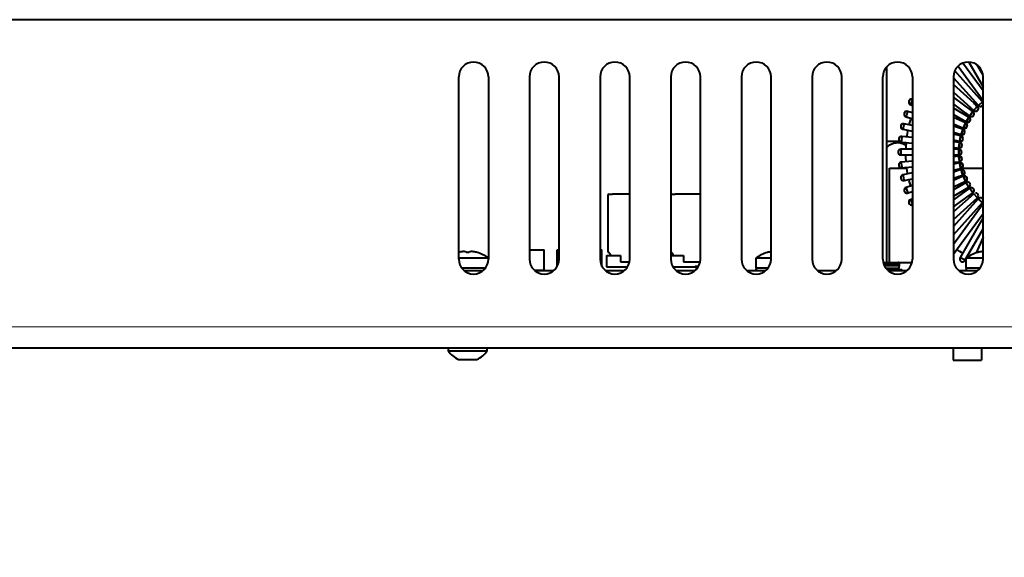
# Model space of a CAD drawing. Header units: millimetres. Extents: x 0 to 594, y -2 to 419.
# Tile 13 of 34: x 177 to 247, y 329 to 367. Entities that reach past the tile are written whole.
import ezdxf
from ezdxf.enums import TextEntityAlignment as Align

# ---------------------------------------------------------------- set-up
doc = ezdxf.new("R2010")
doc.units = ezdxf.units.MM
for name, color, linetype in [('CB000601.00.00', 7, 'Continuous'), ('Default', 7, 'Continuous'), ('DSS00001.01_REV.', 7, 'Continuous'), ('FS000018', 7, 'Continuous'), ('LITEMOD_INGOMBRO', 7, 'Continuous'), ('ME001043.02_REV.', 7, 'Continuous'), ('VI000057', 7, 'Continuous'), ('VI000356', 7, 'Continuous')]:
    doc.layers.add(name, color=color, linetype=linetype)
doc.styles.add('SEACAD_Solid_Edge_ISO', font='seiso.ttf')
doc.styles.add('SEACAD_Solid_Edge_ISOI', font='seisoi.ttf')
doc.dimstyles.new('ISO', dxfattribs={"dimtxt": 3.5, "dimasz": 3.5, "dimexe": 1.75, "dimexo": 0, "dimgap": 0.875, "dimtad": 1, "dimlfac": 2, "dimtxsty": 'SEACAD_Solid_Edge_ISO', "dimblk1": '_SE_FILLED', "dimblk2": '_SE_FILLED', "dimsah": 1, "dimcen": 1.75, "dimadec": 1, "dimazin": 0, "dimtfac": 0.5, "dimtdec": 3, "dimtmove": 0, "dimatfit": 3, "dimfxl": 1, "dimarcsym": 0})

# ---------------------------------------------------------------- blocks, each defined once
blk = doc.blocks.new('SE3')
at = {"layer": 'CB000601.00.00', "color": 7, "linetype": 'Continuous', "lineweight": 40}
for p, q in [((243.066, 343.703), (243.066, 342.851)), ((245.066, 343.703), (245.066, 342.851)), ((243.066, 342.851), (245.066, 342.851))]:
    blk.add_line(p, q, dxfattribs=at)
at = {"layer": 'DSS00001.01_REV.', "color": 7, "linetype": 'Continuous', "lineweight": 40}
blk.add_line((239.384, 349.253), (238.402, 349.253), dxfattribs=at)
blk.add_arc((239.384, 349.103), 0.15, 41.80929, 90, dxfattribs=at)
at = {"layer": 'FS000018', "color": 7, "linetype": 'Continuous', "lineweight": 40}
for p, q in [((238.382, 358.362), (239.261, 358.362)), ((239.262, 358.362), (239.263, 358.362)), ((239.264, 358.362), (239.401, 358.362))]:
    blk.add_line(p, q, dxfattribs=at)
at = {"layer": 'LITEMOD_INGOMBRO', "color": 7, "linetype": 'Continuous', "lineweight": 40}
for p, q in [((238.38, 349.778), (238.38, 363.63)), ((238.382, 349.778), (238.382, 363.632)), ((243.42, 363.67), (245.187, 361.238)), ((245.187, 361.918), (243.76, 363.883)), ((244.182, 363.952), (245.187, 362.211)), ((245.18, 363.023), (244.763, 363.746)), ((245.146, 361.15), (243.18, 363.334)), ((243.087, 362.839), (244.849, 360.882)), ((244.789, 360.822), (243.087, 362.355)), ((243.087, 361.817), (244.522, 360.525)), ((240.04, 360.945), (240.187, 360.88)), ((240.042, 360.942), (240.187, 360.878)), ((240.122, 361.327), (240.121, 361.327)), ((240.124, 361.326), (240.123, 361.326)), ((244.468, 360.459), (243.087, 361.463)), ((243.087, 360.968), (244.233, 360.136)), ((244.532, 361.054), (244.618, 361.139)), ((244.533, 361.053), (244.618, 361.139)), ((244.79, 360.822), (244.533, 361.054)), ((244.535, 361.052), (244.619, 361.137)), ((244.535, 361.052), (244.619, 361.136)), ((244.618, 361.138), (244.85, 360.88)), ((244.849, 360.882), (245.146, 361.15)), ((244.85, 360.882), (245.147, 361.15)), ((245.147, 361.148), (244.85, 360.88)), ((244.85, 360.883), (244.85, 360.882)), ((245.148, 361.147), (244.851, 360.88)), ((244.915, 361.407), (245.009, 361.483)), ((244.916, 361.406), (245.009, 361.482)), ((245.147, 361.15), (244.916, 361.407)), ((244.917, 361.405), (245.01, 361.481)), ((244.917, 361.405), (245.01, 361.48)), ((245.009, 361.482), (245.187, 361.236)), ((245.147, 361.148), (245.146, 361.149)), ((239.794, 360.475), (239.794, 360.475)), ((239.797, 360.473), (239.796, 360.473)), ((240.187, 360.358), (239.856, 360.466)), ((240.187, 360.358), (239.857, 360.466)), ((244.187, 360.065), (243.087, 360.7)), ((243.087, 360.238), (243.987, 359.719)), ((243.888, 360.238), (243.953, 360.339)), ((243.888, 360.237), (243.954, 360.339)), ((244.188, 360.065), (243.888, 360.238)), ((243.89, 360.237), (243.955, 360.336)), ((243.891, 360.236), (243.955, 360.336)), ((243.953, 360.338), (244.234, 360.133)), ((244.189, 360.662), (244.265, 360.756)), ((244.189, 360.663), (244.265, 360.756)), ((244.469, 360.459), (244.189, 360.663)), ((244.191, 360.661), (244.266, 360.754)), ((244.191, 360.661), (244.266, 360.754)), ((244.233, 360.136), (244.234, 360.136)), ((244.235, 360.134), (244.235, 360.133)), ((244.264, 360.755), (244.523, 360.523)), ((244.47, 360.457), (244.468, 360.458)), ((244.469, 360.457), (244.468, 360.458)), ((244.522, 360.526), (244.522, 360.525)), ((244.655, 360.473), (244.656, 360.473)), ((244.657, 360.472), (244.658, 360.472)), ((244.79, 360.82), (244.789, 360.821)), ((244.997, 360.815), (244.998, 360.815)), ((244.999, 360.814), (245, 360.814)), ((239.558, 359.593), (239.557, 359.593)), ((239.561, 359.591), (239.56, 359.591)), ((240.187, 359.464), (239.599, 359.589)), ((239.944, 359.516), (239.6, 359.589)), ((239.732, 360.085), (240.187, 359.938)), ((239.734, 360.082), (240.067, 359.974)), ((239.965, 359.604), (239.944, 359.516)), ((240.002, 359.745), (239.965, 359.604)), ((240.041, 359.886), (240.002, 359.745)), ((240.067, 359.976), (240.041, 359.886)), ((243.948, 359.643), (243.087, 360.027)), ((243.087, 359.589), (243.786, 359.278)), ((243.633, 359.784), (243.687, 359.891)), ((243.633, 359.783), (243.688, 359.891)), ((243.949, 359.643), (243.633, 359.784)), ((243.635, 359.783), (243.689, 359.888)), ((243.636, 359.783), (243.69, 359.888)), ((243.687, 359.89), (243.988, 359.716)), ((243.951, 359.64), (243.948, 359.641)), ((243.95, 359.64), (243.948, 359.641)), ((243.987, 359.719), (244.187, 360.065)), ((243.987, 359.719), (243.988, 359.719)), ((243.988, 359.719), (244.188, 360.065)), ((244.188, 360.062), (243.988, 359.716)), ((244.189, 360.062), (243.989, 359.716)), ((243.989, 359.716), (243.989, 359.716)), ((244.086, 359.691), (244.087, 359.691)), ((244.089, 359.69), (244.09, 359.69)), ((244.189, 360.062), (244.187, 360.064)), ((244.188, 360.062), (244.187, 360.063)), ((244.35, 360.097), (244.351, 360.097)), ((244.352, 360.096), (244.353, 360.096)), ((239.516, 359.198), (240.187, 359.055)), ((239.518, 359.195), (239.86, 359.122)), ((239.798, 358.743), (239.786, 358.654)), ((239.819, 358.888), (239.798, 358.743)), ((239.844, 359.032), (239.819, 358.888)), ((239.861, 359.125), (239.844, 359.032)), ((243.755, 359.199), (243.087, 359.416)), ((243.087, 358.995), (243.631, 358.818)), ((243.609, 358.737), (243.087, 358.848)), ((243.271, 358.809), (243.303, 358.925)), ((243.272, 358.808), (243.303, 358.925)), ((243.61, 358.737), (243.272, 358.809)), ((243.274, 358.808), (243.305, 358.922)), ((243.275, 358.808), (243.306, 358.922)), ((243.303, 358.923), (243.634, 358.815)), ((243.426, 359.306), (243.47, 359.418)), ((243.427, 359.305), (243.47, 359.418)), ((243.756, 359.199), (243.427, 359.306)), ((243.429, 359.305), (243.472, 359.415)), ((243.43, 359.305), (243.472, 359.415)), ((243.47, 359.416), (243.787, 359.275)), ((243.613, 358.733), (243.61, 358.734)), ((243.612, 358.733), (243.61, 358.734)), ((243.631, 358.819), (243.632, 358.818)), ((243.634, 358.816), (243.634, 358.815)), ((243.693, 358.808), (243.694, 358.808)), ((243.696, 358.806), (243.696, 358.806)), ((243.758, 359.196), (243.755, 359.197)), ((243.757, 359.196), (243.755, 359.196)), ((243.786, 359.278), (243.786, 359.278)), ((243.788, 359.275), (243.788, 359.275)), ((243.866, 359.26), (243.867, 359.26)), ((243.869, 359.258), (243.87, 359.258)), ((239.393, 358.293), (240.187, 358.209)), ((239.396, 358.289), (239.744, 358.253)), ((239.415, 358.691), (239.414, 358.691)), ((239.418, 358.689), (239.417, 358.689)), ((240.187, 358.611), (239.435, 358.69)), ((239.786, 358.654), (239.436, 358.69)), ((239.737, 358.162), (239.728, 358.016)), ((239.744, 358.256), (239.737, 358.162)), ((243.087, 358.439), (243.526, 358.345)), ((243.513, 358.262), (243.087, 358.307)), ((243.169, 358.298), (243.188, 358.417)), ((243.17, 358.298), (243.189, 358.417)), ((243.514, 358.262), (243.17, 358.298)), ((243.172, 358.298), (243.191, 358.414)), ((243.173, 358.298), (243.191, 358.414)), ((243.188, 358.415), (243.529, 358.342)), ((243.516, 358.259), (243.513, 358.259)), ((243.516, 358.259), (243.513, 358.259)), ((243.526, 358.346), (243.527, 358.345)), ((243.529, 358.342), (243.529, 358.342)), ((243.567, 358.34), (243.568, 358.34)), ((243.57, 358.339), (243.571, 358.339)), ((240.187, 357.78), (239.366, 357.78)), ((239.366, 357.779), (239.366, 357.779)), ((239.366, 357.38), (240.187, 357.38)), ((239.366, 357.379), (239.367, 357.379)), ((239.369, 357.377), (239.37, 357.377)), ((239.37, 357.376), (239.722, 357.376)), ((239.728, 358.016), (239.722, 357.78)), ((239.728, 357.14), (239.722, 357.38)), ((243.087, 357.904), (243.471, 357.864)), ((243.466, 357.78), (243.087, 357.78)), ((243.087, 357.38), (243.466, 357.38)), ((243.123, 357.78), (243.128, 357.9)), ((243.123, 357.38), (243.127, 357.259)), ((243.124, 357.78), (243.128, 357.9)), ((243.124, 357.38), (243.128, 357.259)), ((243.124, 357.376), (243.47, 357.376)), ((243.127, 357.78), (243.131, 357.897)), ((243.127, 357.78), (243.131, 357.897)), ((243.127, 357.376), (243.131, 357.259)), ((243.127, 357.376), (243.131, 357.259)), ((243.128, 357.897), (243.474, 357.861)), ((243.467, 357.78), (243.466, 357.78)), ((243.467, 357.779), (243.466, 357.779)), ((243.466, 357.38), (243.467, 357.38)), ((243.466, 357.379), (243.467, 357.379)), ((243.47, 357.776), (243.467, 357.776)), ((243.47, 357.777), (243.469, 357.777)), ((243.47, 357.776), (243.47, 357.776)), ((243.47, 357.377), (243.47, 357.377)), ((243.47, 357.376), (243.47, 357.376)), ((243.471, 357.864), (243.472, 357.864)), ((243.474, 357.861), (243.475, 357.861)), ((243.492, 357.862), (243.492, 357.862)), ((243.495, 357.861), (243.496, 357.861)), ((240.187, 356.95), (239.393, 356.866)), ((239.737, 356.994), (239.728, 357.14)), ((239.744, 356.903), (239.737, 356.994)), ((243.471, 357.295), (243.087, 357.255)), ((243.087, 356.852), (243.512, 356.897)), ((243.525, 356.814), (243.087, 356.72)), ((243.169, 356.861), (243.494, 356.895)), ((243.169, 356.861), (243.188, 356.742)), ((243.169, 356.861), (243.188, 356.742)), ((243.17, 356.858), (243.516, 356.894)), ((243.172, 356.858), (243.191, 356.742)), ((243.173, 356.858), (243.517, 356.894)), ((243.173, 356.858), (243.191, 356.743)), ((243.471, 357.295), (243.471, 357.295)), ((243.474, 357.292), (243.472, 357.291)), ((243.475, 357.292), (243.474, 357.292)), ((243.492, 357.295), (243.492, 357.295)), ((243.494, 356.895), (243.513, 356.897)), ((243.496, 357.294), (243.495, 357.294)), ((243.526, 356.814), (243.526, 356.813)), ((243.529, 356.81), (243.527, 356.81)), ((243.53, 356.81), (243.529, 356.81)), ((243.568, 356.817), (243.567, 356.817)), ((243.572, 356.816), (243.571, 356.816)), ((238.564, 356.453), (239.793, 356.453)), ((238.564, 349.778), (238.564, 356.453)), ((239.414, 356.467), (239.415, 356.467)), ((239.417, 356.465), (239.418, 356.465)), ((239.435, 356.469), (240.187, 356.548)), ((239.436, 356.469), (239.453, 356.47)), ((239.438, 356.465), (239.786, 356.502)), ((239.439, 356.465), (239.786, 356.502)), ((239.455, 356.471), (239.786, 356.505)), ((240.187, 356.104), (239.515, 355.961)), ((239.798, 356.412), (239.786, 356.505)), ((239.819, 356.268), (239.798, 356.412)), ((239.844, 356.124), (239.819, 356.268)), ((239.86, 356.034), (239.844, 356.124)), ((243.087, 356.311), (243.609, 356.422)), ((243.63, 356.34), (243.087, 356.164)), ((243.087, 355.743), (243.754, 355.96)), ((243.271, 356.35), (243.591, 356.418)), ((243.271, 356.351), (243.302, 356.234)), ((243.271, 356.35), (243.302, 356.234)), ((243.426, 355.853), (243.737, 355.954)), ((243.592, 356.419), (243.609, 356.422)), ((243.603, 356.453), (243.681, 356.453)), ((243.631, 356.34), (243.63, 356.34)), ((243.682, 356.453), (245.187, 356.453)), ((243.693, 356.349), (243.692, 356.349)), ((243.739, 355.955), (243.755, 355.96)), ((239.557, 355.565), (239.558, 355.565)), ((239.598, 355.57), (240.187, 355.695)), ((239.599, 355.57), (239.615, 355.573)), ((239.618, 355.574), (239.943, 355.643)), ((239.965, 355.552), (239.943, 355.643)), ((240.002, 355.41), (239.965, 355.552)), ((240.041, 355.269), (240.002, 355.41)), ((240.067, 355.182), (240.041, 355.269)), ((243.784, 355.881), (243.087, 355.571)), ((243.087, 355.133), (243.947, 355.516)), ((243.985, 355.44), (243.087, 354.922)), ((243.425, 355.853), (243.469, 355.74)), ((243.426, 355.853), (243.469, 355.741)), ((243.631, 355.375), (243.686, 355.267)), ((243.632, 355.375), (243.687, 355.268)), ((243.867, 355.897), (243.866, 355.897)), ((244.185, 355.094), (243.985, 355.44)), ((244.086, 355.466), (244.086, 355.466)), ((218.742, 354.61), (218.956, 354.61)), ((220.187, 354.611), (218.956, 354.611)), ((220.187, 354.61), (218.956, 354.61)), ((223.187, 354.61), (223.401, 354.61)), ((225.187, 354.611), (223.401, 354.611)), ((225.187, 354.61), (223.401, 354.61)), ((240.187, 355.222), (239.731, 355.073)), ((239.793, 354.682), (239.794, 354.682)), ((239.855, 354.693), (240.187, 354.801)), ((239.855, 354.693), (239.87, 354.698)), ((239.873, 354.699), (240.187, 354.801)), ((243.087, 354.46), (244.185, 355.094)), ((244.231, 355.023), (243.087, 354.191)), ((243.087, 353.697), (244.466, 354.699)), ((244.519, 354.633), (243.087, 353.344)), ((243.886, 354.921), (243.952, 354.819)), ((243.886, 354.921), (243.952, 354.82)), ((244.466, 354.699), (244.231, 355.023)), ((244.35, 355.06), (244.349, 355.06)), ((244.787, 354.336), (244.519, 354.633)), ((244.655, 354.684), (244.654, 354.684)), ((218.642, 354.51), (218.642, 350.567)), ((240.187, 354.279), (240.039, 354.213)), ((243.087, 352.805), (244.787, 354.336)), ((244.847, 354.276), (243.087, 352.322)), ((243.087, 351.724), (245.144, 354.008)), ((245.187, 353.924), (243.087, 351.033)), ((244.187, 354.496), (244.263, 354.402)), ((244.187, 354.496), (244.263, 354.402)), ((244.53, 354.104), (244.616, 354.019)), ((244.531, 354.105), (244.616, 354.019)), ((245.144, 354.008), (244.847, 354.276)), ((244.997, 354.341), (244.996, 354.341)), ((240.12, 353.83), (240.121, 353.83)), ((243.123, 350.403), (245.187, 353.243)), ((244.913, 353.752), (245.007, 353.676)), ((244.913, 353.751), (245.007, 353.675)), ((245.187, 352.951), (243.554, 350.123)), ((243.994, 350.085), (245.187, 352.151)), ((245.187, 351.551), (244.694, 350.444)), ((213.087, 350.653), (214.125, 350.653)), ((214.125, 349.228), (214.125, 350.653)), ((214.125, 350.653), (214.126, 350.653)), ((214.126, 349.228), (214.126, 350.653)), ((214.126, 349.228), (214.126, 350.653)), ((214.126, 350.653), (214.126, 350.653)), ((214.126, 349.228), (214.126, 350.653)), ((214.126, 350.653), (214.126, 350.653)), ((215.064, 349.509), (215.064, 350.653)), ((215.064, 350.653), (215.187, 350.653)), ((218.087, 350.653), (218.221, 350.653)), ((218.221, 350.653), (218.222, 350.653)), ((218.221, 349.489), (218.221, 350.653)), ((218.222, 349.489), (218.222, 350.653)), ((243.124, 350.403), (243.13, 350.41)), ((243.135, 350.418), (243.331, 350.688)), ((243.408, 350.635), (243.331, 350.688)), ((243.53, 350.554), (243.408, 350.635)), ((243.653, 350.475), (243.53, 350.554)), ((243.731, 350.428), (243.653, 350.475)), ((245.175, 350.54), (245.187, 350.568)), ((218.534, 350.26), (218.584, 350.26)), ((218.534, 350.26), (218.534, 349.46)), ((218.584, 350.26), (219.534, 350.26)), ((219.534, 350.26), (219.534, 349.81)), ((219.534, 350.26), (219.534, 350.26)), ((219.534, 350.26), (219.534, 349.81)), ((219.534, 349.81), (220.169, 349.81)), ((223.087, 350.26), (223.979, 350.26)), ((223.979, 350.26), (223.979, 349.81)), ((223.979, 350.26), (223.979, 350.26)), ((223.979, 350.26), (223.979, 349.81)), ((223.979, 349.81), (225.169, 349.81)), ((238.112, 349.778), (239.177, 349.778)), ((239.177, 349.778), (239.177, 349.778)), ((239.187, 349.778), (240.163, 349.778)), ((239.259, 349.673), (239.251, 349.716)), ((239.259, 349.673), (239.251, 349.716)), ((243.901, 349.923), (243.554, 350.123)), ((243.728, 349.822), (243.729, 349.822)), ((243.901, 349.923), (243.971, 350.045)), ((243.901, 349.923), (243.906, 349.93)), ((243.901, 349.923), (243.901, 349.923)), ((243.911, 349.939), (243.971, 350.043)), ((243.995, 350.086), (244.078, 350.228)), ((244.149, 350.189), (244.077, 350.228)), ((208.457, 349.203), (209.817, 349.203)), ((213.429, 349.228), (214.125, 349.228)), ((213.457, 349.203), (214.817, 349.203)), ((214.125, 349.228), (214.126, 349.228)), ((214.126, 349.228), (214.126, 349.228)), ((214.126, 349.228), (214.126, 349.228)), ((218.457, 349.203), (219.817, 349.203)), ((218.534, 349.46), (218.584, 349.46)), ((218.584, 349.46), (220.036, 349.46)), ((223.238, 349.46), (224.829, 349.46)), ((223.457, 349.203), (224.817, 349.203)), ((224.829, 349.46), (224.829, 349.51)), ((224.856, 349.51), (224.829, 349.51)), ((224.853, 349.51), (224.853, 349.435)), ((224.856, 349.435), (224.853, 349.435)), ((224.853, 349.435), (224.853, 349.36)), ((224.853, 349.36), (224.856, 349.36)), ((224.854, 349.435), (224.854, 349.51)), ((224.856, 349.51), (225.065, 349.51)), ((224.856, 349.51), (224.856, 349.36)), ((224.856, 349.36), (224.968, 349.36)), ((228.457, 349.203), (229.817, 349.203)), ((233.457, 349.203), (234.817, 349.203)), ((239.259, 349.673), (238.14, 349.673)), ((238.185, 349.56), (239.259, 349.56)), ((238.294, 349.378), (239.059, 349.378)), ((238.457, 349.203), (239.817, 349.203)), ((239.059, 349.378), (239.059, 349.253)), ((239.059, 349.378), (239.109, 349.378)), ((239.109, 349.29), (239.059, 349.29)), ((239.059, 349.277), (239.109, 349.277)), ((239.109, 349.378), (239.109, 349.29)), ((239.109, 349.378), (239.109, 349.253)), ((239.109, 349.378), (239.109, 349.378)), ((239.109, 349.378), (239.159, 349.378)), ((239.109, 349.29), (239.109, 349.253)), ((239.109, 349.29), (239.211, 349.29)), ((239.109, 349.277), (239.111, 349.277)), ((239.111, 349.29), (239.111, 349.277)), ((239.111, 349.277), (239.111, 349.253)), ((239.159, 349.378), (239.159, 349.378)), ((239.259, 349.56), (239.211, 349.29)), ((239.259, 349.56), (239.211, 349.29)), ((239.259, 349.673), (239.259, 349.56)), ((239.259, 349.673), (239.259, 349.56)), ((239.259, 349.673), (239.259, 349.673)), ((239.259, 349.56), (239.259, 349.56)), ((243.457, 349.203), (244.817, 349.203))]:
    blk.add_line(p, q, dxfattribs=at)
for centre, radius, start, end in [((240.121, 361.127), 0.2, 70.62686, 252.37039), ((240.122, 361.127), 0.2, 70.8726, 251.4543), ((240.123, 361.126), 0.2, 71.41157, 232.06703), ((240.124, 361.126), 0.2, 71.65616, 241.67723), ((240.123, 361.126), 0.2, 241.67724, 246.02163), ((244.655, 360.673), 0.2, 0, 90), ((244.658, 360.672), 0.2, 0, 49.28447), ((244.997, 361.015), 0.2, 216.59667, 341.91145), ((244.998, 361.015), 0.2, 218.93083, 341.17856), ((245, 361.014), 0.2, 220.83588, 243.25344), ((244.999, 361.014), 0.2, 221.50103, 230.49321), ((244.999, 361.014), 0.2, 243.2534, 340.09562), ((245, 361.014), 0.2, 249.92991, 339.425), ((244.998, 361.015), 0.2, 18.82144, 42.32749), ((244.997, 361.015), 0.2, 18.08855, 41.83993), ((244.999, 361.014), 0.2, 19.90438, 42), ((245, 361.014), 0.2, 20.575, 42), ((239.794, 360.275), 0.2, 90, 257.45527), ((239.794, 360.275), 0.2, 90, 258.16356), ((239.796, 360.273), 0.2, 72, 233.11119), ((239.797, 360.273), 0.2, 72, 241.99684), ((244.35, 360.297), 0.2, 228.59181, 0), ((244.351, 360.297), 0.2, 230.31149, 0), ((244.353, 360.296), 0.2, 233.88519, 241.34854), ((244.352, 360.296), 0.2, 241.34857, 0), ((244.353, 360.296), 0.2, 247.82117, 0), ((244.35, 360.297), 0.2, 0, 90), ((244.353, 360.296), 0.2, 0, 55.28444), ((244.351, 360.297), 0.2, 0, 54.27811), ((244.352, 360.296), 0.2, 0, 50.58852), ((244.655, 360.673), 0.2, 222.59544, 0), ((244.656, 360.673), 0.2, 224.62333, 0), ((244.658, 360.672), 0.2, 227.16972, 242.04304), ((244.657, 360.672), 0.2, 242.04299, 0), ((244.658, 360.672), 0.2, 248.68113, 0), ((244.656, 360.673), 0.2, 0, 48.1885), ((244.657, 360.672), 0.2, 0, 48), ((239.557, 359.393), 0.2, 77.98734, 263.93913), ((239.558, 359.393), 0.2, 77.98016, 263.45314), ((239.56, 359.391), 0.2, 78, 234.39726), ((239.561, 359.391), 0.2, 78, 242.58424), ((239.796, 360.273), 0.2, 241.99682, 252.02128), ((239.797, 360.273), 0.2, 247.51423, 252.03597), ((243.866, 359.46), 0.2, 239.66741, 0), ((243.867, 359.46), 0.2, 240.58988, 0), ((243.869, 359.458), 0.2, 245.33122, 0), ((243.87, 359.458), 0.2, 247.05184, 0), ((243.867, 359.46), 0.2, 0, 90), ((243.866, 359.46), 0.2, 0, 66.2609), ((243.869, 359.458), 0.2, 61.9524, 66), ((243.87, 359.458), 0.2, 0, 61.9524), ((244.086, 359.891), 0.2, 233.47333, 0), ((244.087, 359.891), 0.2, 236.00343, 0), ((244.09, 359.89), 0.2, 239.85732, 241.07202), ((244.089, 359.89), 0.2, 241.07203, 0), ((243.869, 359.458), 0.2, 0, 51.99775), ((244.09, 359.89), 0.2, 247.30076, 0), ((244.086, 359.891), 0.2, 0, 90), ((244.087, 359.891), 0.2, 0, 90), ((244.09, 359.89), 0.2, 0, 60), ((244.089, 359.89), 0.2, 0, 51.14441), ((239.56, 359.391), 0.2, 242.58423, 258.03468), ((239.561, 359.391), 0.2, 247.76872, 258.04852), ((243.567, 358.54), 0.2, 0, 90), ((243.568, 358.54), 0.2, 0, 78.21749), ((243.693, 359.008), 0.2, 245.87504, 0), ((243.57, 358.539), 0.2, 63.02408, 78), ((243.571, 358.539), 0.2, 68.50281, 78), ((243.694, 359.008), 0.2, 246.58836, 0), ((243.696, 359.006), 0.2, 252.19121, 0), ((243.696, 359.006), 0.2, 252.04572, 0), ((243.693, 359.008), 0.2, 0, 90), ((243.694, 359.008), 0.2, 0, 90), ((243.696, 359.006), 0.2, 62.36784, 72), ((243.696, 359.006), 0.2, 68.18988, 72), ((243.696, 359.006), 0.2, 0, 62.36785), ((243.696, 359.006), 0.2, 0, 53.16411), ((239.414, 358.491), 0.2, 84.03877, 270), ((239.415, 358.491), 0.2, 84.27352, 270), ((239.417, 358.489), 0.2, 84, 235.84762), ((239.418, 358.489), 0.2, 84, 243.37657), ((239.417, 358.489), 0.2, 243.37657, 270), ((239.418, 358.489), 0.2, 248.22245, 264.02209), ((243.492, 358.062), 0.2, 258.33754, 0), ((243.492, 358.062), 0.2, 258.58889, 0), ((243.495, 358.061), 0.2, 264.02304, 0), ((243.496, 358.061), 0.2, 263.82601, 0), ((243.492, 358.062), 0.2, 0, 90), ((243.567, 358.54), 0.2, 252.1012, 0), ((243.568, 358.54), 0.2, 252.5908, 0), ((243.492, 358.062), 0.2, 0, 84.03731), ((243.495, 358.061), 0.2, 63.91751, 84), ((243.496, 358.061), 0.2, 69.04096, 84), ((243.57, 358.539), 0.2, 258.26013, 0), ((243.571, 358.539), 0.2, 258.02286, 0), ((243.496, 358.061), 0.2, 0, 63.91753), ((243.495, 358.061), 0.2, 0, 56.11192), ((243.571, 358.539), 0.2, 0, 63.02408), ((243.57, 358.539), 0.2, 0, 54.53516), ((239.366, 357.579), 0.2, 90, 275.45423), ((239.367, 357.579), 0.2, 90, 275.45423), ((239.369, 357.577), 0.2, 90, 237.4761), ((239.37, 357.577), 0.2, 90, 244.3692), ((239.369, 357.577), 0.2, 244.36923, 270), ((239.37, 357.577), 0.2, 248.86735, 270), ((243.466, 357.579), 0.2, 264.58804, 0), ((243.467, 357.579), 0.2, 264.58804, 0), ((243.466, 357.579), 0.2, 0, 90), ((243.467, 357.579), 0.2, 0, 90), ((243.469, 357.577), 0.2, 64.98424, 90), ((243.469, 357.577), 0.2, 270, 0), ((243.47, 357.577), 0.2, 69.75259, 90), ((243.47, 357.577), 0.2, 270, 0), ((243.47, 357.577), 0.2, 0, 64.98424), ((243.469, 357.577), 0.2, 0, 57.82337), ((239.414, 356.667), 0.2, 90, 281.19377), ((239.415, 356.667), 0.2, 90, 281.4551), ((239.417, 356.665), 0.2, 96, 239.22817), ((239.418, 356.665), 0.2, 97.47737, 245.5172), ((243.496, 357.094), 0.2, 70.60081, 97.47214), ((243.492, 357.095), 0.2, 0, 96.24182), ((243.492, 357.095), 0.2, 0, 95.7568), ((243.495, 357.094), 0.2, 66.18187, 96), ((243.492, 357.095), 0.2, 270, 0), ((243.492, 357.095), 0.2, 270, 0), ((243.495, 357.094), 0.2, 270, 0), ((243.496, 357.094), 0.2, 275.7282, 0), ((243.572, 356.616), 0.2, 71.59955, 103.44504), ((243.568, 356.617), 0.2, 0, 102.03259), ((243.571, 356.616), 0.2, 67.52807, 102), ((243.567, 356.617), 0.2, 0, 90), ((243.496, 357.094), 0.2, 0, 66.18187), ((243.495, 357.094), 0.2, 0, 59.62795), ((243.572, 356.616), 0.2, 0, 67.52806), ((243.571, 356.616), 0.2, 0, 61.55384), ((239.417, 356.665), 0.2, 245.51721, 270), ((239.418, 356.665), 0.2, 249.66873, 275.72708), ((239.557, 355.765), 0.2, 90, 286.9222), ((239.558, 355.765), 0.2, 102.21313, 287.45555), ((243.568, 356.617), 0.2, 276.59098, 0), ((243.567, 356.617), 0.2, 277.12941, 0), ((243.693, 356.149), 0.2, 0, 108.0328), ((243.571, 356.616), 0.2, 305.58506, 0), ((243.572, 356.616), 0.2, 305.58506, 0), ((243.692, 356.149), 0.2, 0, 90), ((243.693, 356.149), 0.2, 282.58977, 0), ((243.692, 356.149), 0.2, 283.41255, 0), ((243.866, 355.697), 0.2, 0, 114.03254), ((243.867, 355.697), 0.2, 0, 90), ((243.867, 355.697), 0.2, 287.66587, 0), ((243.866, 355.697), 0.2, 288.58807, 0), ((244.086, 355.266), 0.2, 0, 120.03226), ((244.086, 355.266), 0.2, 0, 120.21549), ((244.086, 355.266), 0.2, 293.47212, 0), ((244.086, 355.266), 0.2, 294.5874, 0), ((218.742, 354.51), 0.1, 90, 180), ((223.187, 354.51), 0.1, 90, 174.21272), ((239.793, 354.882), 0.2, 107.97817, 292.64051), ((239.794, 354.882), 0.2, 90, 293.45531), ((244.349, 354.86), 0.2, 0, 126.03248), ((244.35, 354.86), 0.2, 0, 126.19651), ((244.35, 354.86), 0.2, 299.2966, 0), ((244.349, 354.86), 0.2, 300.58894, 0), ((244.654, 354.484), 0.2, 0, 90), ((244.655, 354.484), 0.2, 0, 90), ((240.12, 354.03), 0.2, 114.03377, 289.55875), ((240.121, 354.03), 0.2, 114.2018, 289.31273), ((244.655, 354.484), 0.2, 305.13614, 0), ((244.654, 354.484), 0.2, 306.58807, 0), ((244.996, 354.141), 0.2, 17.00607, 138.03237), ((244.997, 354.141), 0.2, 17.78215, 138.17171), ((244.997, 354.141), 0.2, 310.99363, 342.21785), ((244.996, 354.141), 0.2, 312.58769, 342.99393), ((218.742, 350.567), 0.1, 180, 248.67631), ((218.642, 350.31), 0.175, 343.39845, 68.67631), ((223.187, 350.567), 0.1, 185.78728, 248.67631), ((223.087, 350.31), 0.175, 343.39845, 68.67631), ((242.963, 350.52), 0.2, 308.37895, 329.46231), ((242.962, 350.52), 0.2, 308.67551, 329.46231), ((239.177, 349.703), 0.075, 9.98803, 89.99718), ((239.177, 349.703), 0.075, 9.99679, 90.00282), ((243.728, 350.022), 0.2, 150.0333, 335.46133), ((243.729, 350.022), 0.2, 150.0333, 335.46133), ((239.137, 349.303), 0.075, 317.54411, 350.02574)]:
    blk.add_arc(centre, radius, start, end, dxfattribs=at)
for centre, major_axis, ratio, start_param, end_param in [((240.121, 361.128), (0.081, 0.183), 0.000117, 0.626136, 3.141645), ((240.123, 361.125), (0.081, 0.183), 0.000117, 2.988545, 3.236675), ((239.794, 360.276), (0.062, 0.19), 0.000121, 0, 3.141632), ((239.795, 360.276), (0.062, 0.19), 0.000121, 0, 0.05003), ((239.795, 360.276), (0.062, 0.19), 0.000121, 6.233155, 6.283185), ((244.353, 360.295), (0.118, 0.162), 0.000103, 0, 3.067015), ((244.353, 360.295), (0.118, 0.162), 0.000103, 3.216173, 6.283185), ((244.657, 360.671), (0.134, 0.149), 0.000095, 0.053515, 3.087359), ((244.657, 360.671), (0.134, 0.149), 0.000095, 3.195828, 6.229668), ((239.557, 359.394), (0.042, 0.196), 0.000125, 0, 3.141619), ((239.558, 359.394), (0.042, 0.196), 0.000125, 0, 0.041036), ((239.558, 359.394), (0.042, 0.196), 0.000125, 6.242149, 6.283185), ((239.796, 360.272), (0.062, 0.19), 0.000121, 2.981058, 3.236635), ((243.867, 359.461), (0.081, 0.183), 0.000117, 0, 6.188629), ((243.87, 359.457), (0.081, 0.183), 0.000117, 3.050839, 6.283185), ((243.87, 359.457), (0.081, 0.183), 0.000117, 0.000052, 0.095491), ((239.56, 359.39), (0.042, 0.196), 0.000125, 2.973668, 3.245223), ((243.695, 359.005), (0.062, 0.19), 0.000121, 0.000039, 3.235912), ((243.696, 359.005), (0.062, 0.19), 0.000121, 0.000039, 3.141593), ((243.696, 359.005), (0.062, 0.19), 0.000121, 3.235912, 6.283185), ((239.414, 358.492), (0.021, 0.199), 0.000127, 0, 3.141606), ((239.417, 358.488), (0.021, 0.199), 0.000127, 2.96643, 3.289057), ((243.496, 358.06), (0.021, 0.199), 0.000127, 0.000013, 2.99617), ((243.496, 358.06), (0.021, 0.199), 0.000127, 3.287019, 6.283185), ((239.366, 357.58), (0, 0.2), 0.000128, 0, 3.141593), ((239.37, 357.576), (0, 0.2), 0.000128, 2.959417, 3.236653), ((239.414, 356.668), (-0.021, 0.199), 0.000127, 0, 3.141579), ((243.492, 357.096), (-0.021, 0.199), 0.000127, 0, 3.141579), ((243.492, 357.096), (-0.021, 0.199), 0.000127, 6.193228, 6.283185), ((243.496, 357.093), (-0.021, 0.199), 0.000127, 0, 3.235874), ((243.496, 357.093), (-0.021, 0.199), 0.000127, 3.308505, 6.283172), ((243.571, 356.615), (-0.042, 0.196), 0.000125, 0, 2.544634), ((243.571, 356.615), (-0.042, 0.196), 0.000125, 3.738498, 6.283159), ((243.572, 356.615), (-0.042, 0.196), 0.000125, 0, 2.544634), ((243.572, 356.615), (-0.042, 0.196), 0.000125, 3.738498, 6.283159), ((239.415, 356.668), (-0.021, 0.199), 0.000127, 3.112497, 3.170688), ((239.418, 356.664), (-0.021, 0.199), 0.000127, 2.952646, 3.330539), ((239.418, 356.664), (-0.021, 0.199), 0.000127, 3.112497, 3.170688), ((239.557, 355.765), (-0.042, 0.196), 0.000125, 0, 3.141566), ((239.557, 355.765), (-0.042, 0.196), 0.000125, 3.100556, 3.182629), ((239.793, 354.883), (-0.062, 0.19), 0.000121, 0, 3.141553), ((239.793, 354.883), (-0.062, 0.19), 0.000121, 6.187971, 6.283185), ((239.794, 354.883), (-0.062, 0.19), 0.000121, 3.091562, 3.191623), ((240.12, 354.031), (-0.081, 0.183), 0.000117, 0, 2.544263), ((242.962, 350.52), (-0.162, 0.118), 0.000075, -3.822962, -3.141696), ((242.962, 350.52), (-0.162, 0.118), 0.000075, 3.060628, 3.222557), ((239.111, 349.415), (0, -0.2), 0.000128, -0.897596, -0.6292)]:
    blk.add_ellipse(centre, major_axis=major_axis, ratio=ratio, start_param=start_param, end_param=end_param, dxfattribs=at)
for centre, major_axis, ratio in [((244.351, 360.298), (0.118, 0.162), 0.000103), ((244.351, 360.298), (0.118, 0.162), 0.000103), ((244.352, 360.295), (0.118, 0.162), 0.000103), ((244.656, 360.674), (0.134, 0.149), 0.000095), ((244.655, 360.674), (0.134, 0.149), 0.000095), ((244.656, 360.671), (0.134, 0.149), 0.000095), ((243.868, 359.461), (0.081, 0.183), 0.000117), ((243.869, 359.457), (0.081, 0.183), 0.000117), ((243.568, 358.541), (0.042, 0.196), 0.000125), ((243.569, 358.541), (0.042, 0.196), 0.000125), ((243.693, 359.009), (0.062, 0.19), 0.000121), ((243.694, 359.009), (0.062, 0.19), 0.000121), ((243.492, 358.063), (0.021, 0.199), 0.000127), ((243.493, 358.063), (0.021, 0.199), 0.000127), ((243.495, 358.06), (0.021, 0.199), 0.000127), ((243.571, 358.538), (0.042, 0.196), 0.000125), ((243.57, 358.538), (0.042, 0.196), 0.000125), ((243.466, 357.58), (0, 0.2), 0.000128), ((243.467, 357.58), (0, 0.2), 0.000128), ((243.47, 357.576), (0, 0.2), 0.000128), ((243.47, 357.576), (0, 0.2), 0.000128), ((243.492, 357.096), (-0.021, 0.199), 0.000127), ((243.495, 357.093), (-0.021, 0.199), 0.000127), ((243.567, 356.618), (-0.042, 0.196), 0.000125), ((243.568, 356.618), (-0.042, 0.196), 0.000125), ((243.692, 356.15), (-0.062, 0.19), 0.000121), ((243.693, 356.15), (-0.062, 0.19), 0.000121), ((243.866, 355.698), (-0.081, 0.183), 0.000117)]:
    blk.add_ellipse(centre, major_axis=major_axis, ratio=ratio, dxfattribs=at)
at = {"layer": 'ME001043.02_REV.', "color": 7, "linetype": 'Continuous', "lineweight": 40}
for p, q in [((301.699, 366.953), (100.752, 366.953)), ((208.087, 350.003), (208.087, 362.903)), ((210.187, 362.903), (210.187, 350.003)), ((213.087, 362.903), (213.087, 350.003)), ((215.187, 350.003), (215.187, 362.903)), ((218.087, 362.903), (218.087, 350.003)), ((220.187, 350.003), (220.187, 362.903)), ((223.087, 362.903), (223.087, 350.003)), ((225.187, 350.003), (225.187, 362.903)), ((228.087, 362.903), (228.087, 350.003)), ((230.187, 350.003), (230.187, 362.903)), ((233.087, 362.903), (233.087, 350.003)), ((235.187, 350.003), (235.187, 362.903)), ((238.087, 350.003), (238.087, 362.903)), ((240.187, 362.903), (240.187, 350.003)), ((243.087, 362.903), (243.087, 350.003)), ((245.187, 350.003), (245.187, 362.903)), ((303.199, 343.703), (99.252, 343.703))]:
    blk.add_line(p, q, dxfattribs=at)
for centre, radius, start, end in [((209.137, 362.903), 1.05, 0, 180), ((214.137, 362.903), 1.05, 0, 180), ((219.137, 362.903), 1.05, 0, 180), ((224.137, 362.903), 1.05, 0, 180), ((229.137, 362.903), 1.05, 0, 180), ((234.137, 362.903), 1.05, 0, 180), ((239.137, 362.903), 1.05, 0, 180), ((244.137, 362.903), 1.05, 0, 180), ((239.137, 357.153), 1.075, 56.54362, 134.64291), ((209.137, 350.003), 1.05, 180, 360), ((214.137, 350.003), 1.05, 180, 0), ((219.137, 350.003), 1.05, 180, 0), ((224.137, 350.003), 1.05, 180, 0), ((229.137, 350.003), 1.05, 180, 0), ((234.137, 350.003), 1.05, 180, 0), ((239.137, 350.003), 1.05, 180, 360), ((244.137, 350.003), 1.05, 180, 0)]:
    blk.add_arc(centre, radius, start, end, dxfattribs=at)
at = {"layer": 'VI000057', "color": 7, "linetype": 'Continuous', "lineweight": 40}
for p, q in [((208.478, 350.544), (208.478, 350.544)), ((208.629, 350.504), (208.633, 350.476)), ((208.629, 350.504), (208.632, 350.476)), ((208.813, 350.504), (208.81, 350.476)), ((209.273, 350.504), (209.273, 350.504)), ((210.187, 350.067), (208.087, 350.067)), ((230.187, 350.067), (229.096, 350.067)), ((229.096, 350.067), (229.096, 349.367)), ((245.187, 350.067), (243.971, 350.067)), ((243.971, 350.067), (243.971, 349.367)), ((209.973, 349.367), (208.301, 349.367)), ((229.973, 349.367), (229.096, 349.367)), ((229.096, 349.242), (229.096, 349.203)), ((244.973, 349.367), (243.971, 349.367)), ((243.971, 349.242), (243.971, 349.203))]:
    blk.add_line(p, q, dxfattribs=at)
for centre, radius, start, end in [((208.721, 347.445), 3.032, 87.9096, 92.09042), ((208.721, 347.445), 3.032, 88.32641, 89.99945), ((208.721, 348.067), 2.5, 54.09252, 74.56301), ((230.596, 348.067), 2.5, 105.43699, 126.8699), ((245.471, 348.067), 2.5, 105.43699, 126.8699), ((229.221, 349.242), 0.125, 90, 180), ((244.096, 349.242), 0.125, 90, 180)]:
    blk.add_arc(centre, radius, start, end, dxfattribs=at)
for centre, major_axis, ratio, start_param, end_param in [((208.721, 348.067), (0, 2.5), 0.986415, 0.225908, 0.259931), ((208.956, 348.312), (-1.742, 1.673), 0.850295, 5.611244, 5.754911), ((209.27, 348.312), (-0.985, 2.205), 0.36454, -0.357786, -0.214118), ((209.27, 348.312), (-0.985, 2.205), 0.364324, -0.357674, -0.214006), ((208.721, 348.067), (0, 2.5), 0.164525, 0.225908, 0.272441), ((208.172, 348.312), (0.985, 2.205), 0.36454, 0.214118, 0.357786), ((208.721, 348.067), (0, 2.5), 0.164273, -0.272441, -0.225908), ((208.486, 348.312), (1.742, 1.673), 0.850295, 0.528274, 0.671942), ((208.486, 348.312), (1.743, 1.672), 0.850388, 0.528624, 0.672291), ((208.721, 348.067), (0, 2.5), 0.986415, 6.010744, 6.057278), ((208.721, 348.067), (0, 2.5), 0.986373, 6.010744, 6.057278), ((230.596, 348.067), (0, 2.5), 0.986415, 0.225908, 0.272441), ((230.831, 348.312), (-1.742, 1.673), 0.850295, -0.595626, -0.528274), ((245.471, 348.067), (0, 2.5), 0.986415, 0.225908, 0.272441), ((245.706, 348.312), (-1.742, 1.673), 0.850295, 5.630014, 5.754911)]:
    blk.add_ellipse(centre, major_axis=major_axis, ratio=ratio, start_param=start_param, end_param=end_param, dxfattribs=at)
at = {"layer": 'VI000356', "color": 7, "linetype": 'Continuous', "lineweight": 40}
for p, q in [((207.351, 343.703), (207.351, 343.513)), ((207.351, 343.513), (210.101, 343.513)), ((210.101, 343.513), (210.101, 343.703)), ((208.105, 342.903), (209.347, 342.903))]:
    blk.add_line(p, q, dxfattribs=at)
for centre, radius, start, end in [((208.625, 344.305), 1.5, 211.85771, 248.59591), ((208.827, 344.305), 1.5, 291.40409, 328.14229), ((208.105, 342.978), 0.075, 248.59591, 270), ((209.347, 342.978), 0.075, 270, 291.40409)]:
    blk.add_arc(centre, radius, start, end, dxfattribs=at)
blk = doc.blocks.new('DMBLK21')
at = {"layer": 'Default', "linetype": 'Continuous', "lineweight": 18}
for points in [[(37.371, 363.453), (38.538, 363.453), (37.955, 366.953)], [(37.371, 347.203), (37.955, 343.703), (38.538, 347.203)]]:
    blk.add_hatch(color=7, dxfattribs=at).paths.add_polyline_path(points)
at = {"layer": 'Default', "color": 7, "linetype": 'Continuous', "lineweight": 18}
for p, q in [((100.752, 366.953), (36.205, 366.953)), ((37.955, 366.953), (37.955, 343.703)), ((307.962, 343.703), (36.205, 343.703))]:
    blk.add_line(p, q, dxfattribs=at)
at = {"layer": 'Default', "color": 7, "linetype": 'Continuous', "lineweight": 18, "style": 'SEACAD_Solid_Edge_ISOI'}
blk.add_text('46,5', height=3.5, rotation=90, dxfattribs=at).set_placement((33.58, 351.669), align=Align.TOP_LEFT)
blk = doc.blocks.new('_SE_FILLED')
at = {"color": 0}
blk.add_line((0, 0), (-1, 0), dxfattribs=at)
blk.add_solid([(0, 0), (-1, -0.1665), (-1, 0.1665), (0, 0)], dxfattribs=at)
blk = doc.blocks.new('DMBLK22')
at = {"layer": 'Default', "linetype": 'Continuous', "lineweight": 18}
for points in [[(44.371, 348.703), (44.955, 345.203), (45.538, 348.703)], [(44.371, 340.203), (45.538, 340.203), (44.955, 343.703)]]:
    blk.add_hatch(color=7, dxfattribs=at).paths.add_polyline_path(points)
at = {"layer": 'Default', "color": 7, "linetype": 'Continuous', "lineweight": 18}
for p, q in [((44.955, 352.203), (44.955, 328.902)), ((310.724, 345.203), (43.205, 345.203)), ((312.099, 343.703), (43.205, 343.703))]:
    blk.add_line(p, q, dxfattribs=at)
at = {"layer": 'Default', "color": 7, "linetype": 'Continuous', "lineweight": 18, "style": 'SEACAD_Solid_Edge_ISOI'}
blk.add_text('3', height=3.5, rotation=90, dxfattribs=at).set_placement((40.58, 330.127), align=Align.TOP_LEFT)

msp = doc.modelspace()

# ---------------------------------------------------------------- block references
at = {"layer": 'Default'}
msp.add_blockref('SE3', (0, 0), dxfattribs=at)

# ---------------------------------------------------------------- dimensions: what is measured, and where the dimension line sits
at = {"layer": 'Default', "color": 7, "linetype": 'Continuous', "lineweight": 18}
for base, p1, p2, picture, middle in [((37.9547, 343.7029), (301.6994, 366.9529), (307.9619, 343.7029), 'DMBLK21', (37.9547, 355.3279)), ((44.9547, 343.7029), (310.7244, 345.2029), (312.0994, 343.7029), 'DMBLK22', (44.9547, 333.4995))]:
    dim = msp.add_linear_dim(base=base, p1=p1, p2=p2, angle=90, text='\\A1;<>', dimstyle='ISO', dxfattribs=at)
    dim.commit()
    dim.dimension.update_dxf_attribs({"geometry": picture, "text_midpoint": middle, "dimtype": 160})

doc.saveas('drawing.dxf')
